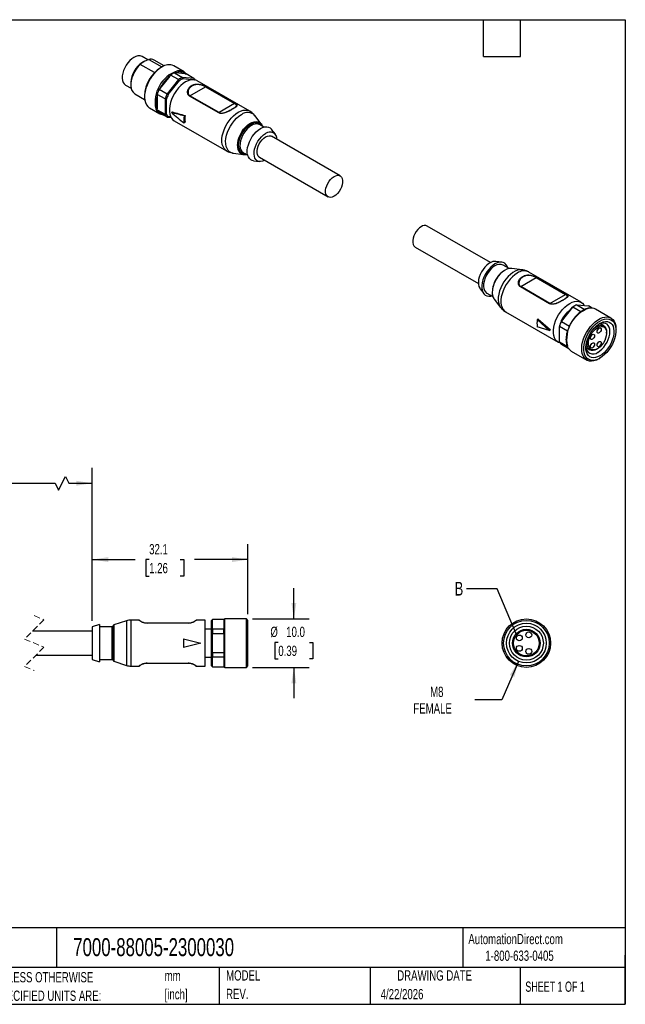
# Model space of a CAD drawing. Header units: millimetres. Extents: x 6 to 273, y 6 to 210.
# Tile 3 of 3: x 148 to 273, y 6 to 210. Entities that reach past the tile are written whole.
import ezdxf

# ---------------------------------------------------------------- set-up
doc = ezdxf.new("R2010")
doc.units = ezdxf.units.MM
doc.linetypes.add('SLD-Dashed', pattern=[1.905, 1.27, -0.635])
doc.linetypes.add('SLD-Solid', pattern=[0])
doc.layers.add('DIMENSIONS', color=140, linetype='SLD-Solid', lineweight=25)
doc.layers.add('TEXT', color=140, linetype='SLD-Solid', lineweight=25)
doc.styles.add('SLDTEXTSTYLE0', font='TXT', dxfattribs={"width": 0.7})
doc.styles.add('SLDTEXTSTYLE1', font='TXT', dxfattribs={"width": 0.65})
doc.dimstyles.new('SLDDIMSTYLE0', dxfattribs={"dimtxt": 2.158008, "dimasz": 3.302, "dimexe": 0, "dimexo": 0.0625, "dimgap": 0.539502, "dimtad": 0, "dimtih": 1, "dimtoh": 1, "dimdec": 1, "dimrnd": 1e-09, "dimzin": 12, "dimdsep": 46, "dimtxsty": 'SLDTEXTSTYLE0', "dimsah": 1, "dimcen": 0.09, "dimadec": 0, "dimazin": 3, "dimtfac": 1, "dimtdec": 1, "dimtofl": 0, "dimtmove": 0, "dimatfit": 3, "dimfxl": 0, "dimfrac": 2, "dimtolj": 1, "dimtzin": 12, "dimarcsym": 0})
doc.dimstyles.new('SLDDIMSTYLE2', dxfattribs={"dimtxt": 0.18, "dimasz": 3.302, "dimexe": 0, "dimexo": 0.0625, "dimgap": 0, "dimtad": 0, "dimtih": 1, "dimtoh": 1, "dimdec": 0, "dimrnd": 1e-09, "dimzin": 0, "dimdsep": 46, "dimtxsty": 'Standard', "dimblk1": 'NONE', "dimblk2": 'NONE', "dimsah": 1, "dimcen": 0.09, "dimadec": 0, "dimazin": 0, "dimtfac": 3.302, "dimtdec": 0, "dimtofl": 0, "dimtmove": 0, "dimatfit": 3, "dimldrblk": 'NONE', "dimfxl": 0, "dimfrac": 2, "dimtolj": 1, "dimtzin": 0, "dimarcsym": 0})
doc.dimstyles.new('SLDDIMSTYLE3', dxfattribs={"dimtxt": 2.158008, "dimasz": 3.302, "dimexe": 0, "dimexo": 0.0625, "dimgap": 0.539502, "dimtad": 0, "dimtih": 1, "dimtoh": 1, "dimdec": 1, "dimrnd": 1e-09, "dimzin": 4, "dimdsep": 46, "dimtxsty": 'SLDTEXTSTYLE0', "dimsah": 1, "dimcen": 0.09, "dimadec": 0, "dimazin": 1, "dimtfac": 1, "dimtdec": 1, "dimtmove": 0, "dimatfit": 0, "dimfxl": 0, "dimfrac": 2, "dimtolj": 1, "dimtzin": 12, "dimarcsym": 0})
doc.dimstyles.new('SLDDIMSTYLE4', dxfattribs={"dimtxt": 2.158008, "dimasz": 3.302, "dimexe": 0, "dimexo": 0.0625, "dimgap": 0.539502, "dimtad": 0, "dimtih": 1, "dimtoh": 1, "dimdec": 1, "dimrnd": 1e-09, "dimzin": 12, "dimdsep": 46, "dimtxsty": 'SLDTEXTSTYLE0', "dimsah": 1, "dimcen": 0, "dimadec": 0, "dimazin": 3, "dimtfac": 1, "dimtdec": 1, "dimtofl": 0, "dimtmove": 0, "dimatfit": 3, "dimfxl": 0, "dimfrac": 2, "dimtolj": 1, "dimtzin": 12, "dimarcsym": 0})

# ---------------------------------------------------------------- blocks, each defined once
blk = doc.blocks.new('SW_NOTE_0')
at = {"layer": 'TEXT', "color": 0, "char_height": 2.117, "attachment_point": 1, "style": 'SLDTEXTSTYLE0'}
for s, insert in [('mm', (0, 2.73)), ('[inch]', (0, -1.09))]:
    blk.add_mtext(s, dxfattribs=dict(at, insert=insert))
blk = doc.blocks.new('SW_NOTE_0_1')
at = {"layer": 'TEXT', "color": 0, "char_height": 2.1167, "attachment_point": 1, "style": 'SLDTEXTSTYLE0'}
for s, insert in [('UNLESS OTHERWISE', (0, 2.73)), ('SPECIFIED UNITS ARE:', (0, -1.09))]:
    blk.add_mtext(s, dxfattribs=dict(at, insert=insert))
blk = doc.blocks.new('SW_NOTE_0_6')
at = {"layer": 'TEXT', "color": 0, "char_height": 2.117, "attachment_point": 1, "style": 'SLDTEXTSTYLE0'}
for s, insert in [('MODEL', (0, 2.73)), ('REV.', (0, -1.09))]:
    blk.add_mtext(s, dxfattribs=dict(at, insert=insert))
blk = doc.blocks.new('_D_4')
at = {"layer": 'DIMENSIONS'}
for p, q in [((204.71, 85.89), (204.71, 92.24)), ((196.21, 85.89), (207.88, 85.89)), ((201.5, 81.05), (200.78, 81.05)), ((200.78, 81.05), (200.78, 77.62)), ((207.91, 81.05), (208.64, 81.05)), ((208.64, 81.05), (208.64, 77.62)), ((200.78, 77.62), (201.5, 77.62)), ((208.64, 77.62), (207.91, 77.62)), ((196.21, 75.89), (207.88, 75.89)), ((204.71, 75.89), (204.71, 69.54))]:
    blk.add_line(p, q, dxfattribs=at)
for points in [[(204.71, 85.89), (205.22, 89.19), (204.2, 89.19)], [(204.71, 75.89), (204.2, 72.58), (205.22, 72.58)]]:
    blk.add_solid(points, dxfattribs=at)
at = {"layer": 'DIMENSIONS', "char_height": 2.117, "attachment_point": 1, "style": 'SLDTEXTSTYLE0'}
for s, insert in [('%%c', (199.87, 84.27)), ('10.0', (203.13, 84.27)), ('0.39', (201.5, 80.35))]:
    blk.add_mtext(s, dxfattribs=dict(at, insert=insert))
blk = doc.blocks.new('_D_5')
at = {"layer": 'DIMENSIONS'}
for p, q in [((163.14, 85.51), (163.14, 101.3)), ((195.24, 86.86), (195.24, 101.3)), ((163.14, 98.13), (171.95, 98.13)), ((174.87, 98.13), (174.15, 98.13)), ((174.15, 98.13), (174.15, 94.7)), ((181.28, 98.13), (182.01, 98.13)), ((182.01, 98.13), (182.01, 94.7)), ((195.24, 98.13), (184.21, 98.13)), ((174.15, 94.7), (174.87, 94.7)), ((182.01, 94.7), (181.28, 94.7))]:
    blk.add_line(p, q, dxfattribs=at)
for points in [[(163.14, 98.13), (166.44, 97.62), (166.44, 98.64)], [(195.24, 98.13), (191.94, 98.64), (191.94, 97.62)]]:
    blk.add_solid(points, dxfattribs=at)
at = {"layer": 'DIMENSIONS', "char_height": 2.117, "attachment_point": 1, "style": 'SLDTEXTSTYLE0'}
for s, insert in [('32.1', (174.87, 101.34)), ('1.26', (174.87, 97.43))]:
    blk.add_mtext(s, dxfattribs=dict(at, insert=insert))
blk = doc.blocks.new('_D_6')
at = {"layer": 'DIMENSIONS'}
for p, q in [((133.96, 85.51), (133.96, 117.06)), ((163.14, 85.51), (163.14, 117.06)), ((133.96, 113.89), (129.1, 113.89)), ((133.96, 113.89), (155.49, 113.89)), ((155.49, 113.89), (156.2, 112.48)), ((156.2, 112.48), (157.61, 115.3)), ((157.61, 115.3), (158.32, 113.89)), ((158.32, 113.89), (163.14, 113.89))]:
    blk.add_line(p, q, dxfattribs=at)
for points in [[(133.96, 113.89), (137.26, 113.38), (137.26, 114.39)], [(163.14, 113.89), (159.84, 114.39), (159.84, 113.38)]]:
    blk.add_solid(points, dxfattribs=at)
at = {"layer": 'DIMENSIONS', "char_height": 2.117, "attachment_point": 1, "style": 'SLDTEXTSTYLE0'}
for s, insert in [('0.3M', (119.85, 116.62)), ('[0.9FT]', (118.08, 113.19))]:
    blk.add_mtext(s, dxfattribs=dict(at, insert=insert))
blk = doc.blocks.new('_D_7')
at = {"layer": 'DIMENSIONS'}
for p, q in [((251.02, 77.13), (247.56, 69.17)), ((247.56, 69.17), (242.01, 69.17))]:
    blk.add_line(p, q, dxfattribs=at)
blk.add_solid([(251.02, 77.13), (249.24, 74.3), (250.17, 73.9)], dxfattribs=at)
at = {"layer": 'DIMENSIONS', "char_height": 2.117, "attachment_point": 1, "style": 'SLDTEXTSTYLE0'}
for s, insert in [('M8', (232.8, 71.9)), ('FEMALE', (229.35, 68.47))]:
    blk.add_mtext(s, dxfattribs=dict(at, insert=insert))
blk = doc.blocks.new('_None')

msp = doc.modelspace()

# ---------------------------------------------------------------- linework, layer by layer
for p, q in [((174.58, 201.26), (173.42, 201.94)), ((174.79, 201.34), (177.48, 199.79)), ((177.94, 200.02), (175.91, 201.19)), ((175.96, 198.62), (173.03, 200.32)), ((173.77, 200.91), (173.48, 200.75)), ((177.44, 199.77), (177.23, 199.65)), ((182.07, 198.79), (179.94, 200.02)), ((179.14, 197.92), (177.09, 195.37)), ((180.93, 197.18), (178.56, 194.23)), ((180.93, 197.18), (179.28, 198.13)), ((180.09, 198.6), (181.74, 197.65)), ((182.32, 198.39), (180.28, 198.57)), ((184.11, 197.43), (181.74, 197.65)), ((181.83, 197.38), (184.16, 197.17)), ((184.11, 197.43), (182.47, 198.38)), ((184.16, 197.17), (184.19, 197.14)), ((170.02, 196.05), (171.16, 195.39)), ((171.08, 196.58), (171.08, 196.09)), ((176.91, 195.18), (178.56, 194.23)), ((178.79, 194.08), (181.12, 196.97)), ((183.27, 193.87), (186.47, 195.71)), ((195.6, 190.69), (184.77, 196.94)), ((186.47, 195.71), (192.48, 192.24)), ((186.54, 195.73), (192.55, 192.26)), ((171.91, 194.26), (173.94, 193.09)), ((173.91, 193.89), (173.91, 193.64)), ((178.15, 193.19), (176.51, 194.14)), ((176.53, 193.91), (176.53, 191.18)), ((178.15, 193.19), (178.15, 190.02)), ((178.43, 190.05), (178.43, 193.15)), ((189.21, 190.33), (183.2, 193.8)), ((189.28, 190.4), (183.27, 193.87)), ((174.94, 191.36), (177.07, 190.13)), ((192.48, 192.24), (189.28, 190.4)), ((176.51, 190.97), (178.15, 190.02)), ((178.56, 189.45), (176.91, 190.4)), ((178.56, 189.45), (179.38, 189.37)), ((179.32, 189.5), (178.79, 189.54)), ((179.46, 190.4), (179.67, 190.52)), ((182.06, 189.7), (182.27, 189.77)), ((197.99, 188.03), (196.66, 189.76)), ((180.02, 188.71), (190.85, 182.46)), ((182.27, 188.39), (182.06, 188.23)), ((198.54, 187.38), (197.65, 187.89)), ((197.99, 188.03), (198.12, 187.84)), ((214.26, 177.32), (200.12, 185.48)), ((200.89, 185.91), (200.13, 186.91)), ((192.19, 182.01), (194.35, 181.72)), ((194.3, 182.09), (195.19, 181.58)), ((197.62, 181.15), (211.76, 172.99)), ((196.39, 180.43), (197.64, 180.27)), ((245.25, 159.43), (232.22, 166.95)), ((229.72, 162.62), (242.75, 155.1)), ((247.59, 159.51), (246.35, 159.67)), ((249.09, 158.19), (247.85, 158.91)), ((251.8, 157.93), (249.64, 158.21)), ((263.97, 151.22), (253.13, 157.48)), ((251.51, 154.47), (254.7, 156.32)), ((257.52, 151), (251.51, 154.47)), ((254.7, 156.32), (260.71, 152.85)), ((254.77, 156.34), (260.78, 152.87)), ((243.09, 154.03), (243.85, 153.03)), ((244.5, 153.11), (245.74, 152.39)), ((257.45, 150.94), (251.44, 154.41)), ((257.52, 151), (260.71, 152.85)), ((246, 151.9), (247.32, 150.18)), ((262.65, 150.5), (262.51, 150.42)), ((263.05, 150.7), (264.7, 149.75)), ((263.05, 150.7), (265.43, 150.49)), ((266.23, 150.03), (265.43, 150.49)), ((248.38, 149.25), (259.22, 143)), ((259.83, 147.3), (262.15, 150.19)), ((259.87, 147.28), (262.25, 150.24)), ((263.89, 149.29), (262.25, 150.24)), ((270.1, 147.97), (266.92, 149.81)), ((255.1, 147.73), (254.89, 147.65)), ((254.89, 147.65), (257.38, 145.42)), ((255.1, 147.73), (257.6, 145.54)), ((259.87, 147.28), (261.52, 146.33)), ((261.59, 146.47), (261.57, 146.42)), ((268.6, 146.35), (267.8, 146.82)), ((257.38, 145.42), (254.89, 146.18)), ((257.38, 145.42), (257.6, 145.54)), ((261.11, 145.29), (259.47, 146.24)), ((259.47, 143.08), (259.47, 146.24)), ((269.19, 144.88), (269.19, 145.05)), ((271.14, 145.44), (271.14, 145.68)), ((259.47, 143.08), (261.11, 142.13)), ((261.38, 141.63), (259.87, 142.5)), ((261.92, 141.15), (265.1, 139.31)), ((264.95, 141.88), (265.75, 141.42)), ((267.18, 141.56), (267.32, 141.64)), ((267.6, 139.56), (267.81, 139.68)), ((170.18, 85.49), (167.58, 84.63)), ((170.18, 85.49), (170.18, 76.29)), ((172.74, 85.64), (171.12, 85.64)), ((171.12, 85.64), (171.12, 76.14)), ((186.44, 85.64), (184.64, 85.64)), ((186.44, 76.14), (186.44, 85.64)), ((187.94, 85.79), (187.74, 85.59)), ((187.74, 85.56), (187.74, 85.59)), ((187.74, 83.66), (187.74, 85.56)), ((190.27, 85.79), (187.94, 85.79)), ((187.94, 85.79), (187.94, 85.75)), ((187.94, 83.81), (187.94, 85.75)), ((190.27, 85.75), (187.94, 85.75)), ((190.27, 85.75), (190.24, 85.62)), ((190.24, 85.62), (190.24, 83.95)), ((190.27, 85.75), (190.27, 85.79)), ((194.94, 85.89), (190.44, 85.89)), ((190.44, 75.89), (190.44, 85.89)), ((195.24, 85.59), (194.94, 85.89)), ((194.94, 75.89), (194.94, 85.89)), ((195.24, 76.19), (195.24, 85.59)), ((163.14, 83.39), (150.84, 83.39)), ((164.64, 84.74), (163.14, 84.24)), ((163.14, 84.24), (163.14, 77.54)), ((164.64, 84.74), (164.64, 77.04)), ((167.24, 84.24), (164.64, 84.24)), ((167.24, 77.54), (167.24, 84.24)), ((167.44, 84.44), (167.44, 77.33)), ((167.58, 84.63), (167.58, 80.89)), ((182.94, 85.04), (174.44, 85.04)), ((174.44, 85.04), (174.44, 85.01)), ((182.94, 85.01), (174.44, 85.01)), ((182.94, 85.01), (182.94, 85.04)), ((187.74, 83.79), (186.44, 83.79)), ((187.74, 82.78), (187.74, 83.66)), ((187.94, 83.81), (187.94, 82.83)), ((187.94, 83.81), (190.27, 83.81)), ((190.24, 83.95), (190.27, 83.81)), ((190.27, 82.83), (190.27, 83.81)), ((181.94, 81.79), (181.94, 79.99)), ((181.94, 81.79), (185.54, 80.89)), ((187.74, 78.99), (187.74, 82.78)), ((187.94, 78.95), (187.94, 82.83)), ((190.27, 82.83), (187.94, 82.83)), ((190.27, 82.83), (190.24, 82.56)), ((190.24, 82.56), (190.24, 80.89)), ((247.68, 81.79), (247.6, 80.89)), ((247.73, 81.78), (247.68, 81.79)), ((167.58, 80.89), (167.58, 77.14)), ((185.54, 80.89), (181.94, 79.99)), ((190.24, 80.89), (190.24, 79.22)), ((247.6, 80.89), (247.65, 80.89)), ((247.6, 80.89), (247.68, 79.99)), ((247.68, 79.99), (247.73, 80)), ((151.51, 78.39), (163.14, 78.39)), ((163.14, 77.54), (164.64, 77.04)), ((164.64, 77.54), (167.24, 77.54)), ((186.44, 77.99), (187.74, 77.99)), ((187.74, 78.11), (187.74, 78.99)), ((187.74, 76.21), (187.74, 78.11)), ((187.94, 78.95), (187.94, 77.96)), ((187.94, 78.95), (190.27, 78.95)), ((190.27, 77.96), (187.94, 77.96)), ((187.94, 76.02), (187.94, 77.96)), ((190.24, 79.22), (190.27, 78.95)), ((190.27, 77.96), (190.24, 77.82)), ((190.24, 77.82), (190.24, 76.15)), ((190.27, 78.95), (190.27, 77.96)), ((167.58, 77.14), (170.18, 76.29)), ((171.12, 76.14), (172.74, 76.14)), ((172.74, 76.14), (172.81, 76.15)), ((172.75, 76.14), (172.74, 76.14)), ((174.44, 76.76), (182.94, 76.76)), ((174.44, 76.76), (174.44, 76.74)), ((174.44, 76.74), (182.94, 76.74)), ((182.94, 76.74), (182.94, 76.76)), ((184.64, 76.14), (186.44, 76.14)), ((187.74, 76.19), (187.74, 76.21)), ((187.74, 76.19), (187.94, 75.99)), ((187.94, 76.02), (190.27, 76.02)), ((187.94, 76.02), (187.94, 75.99)), ((187.94, 75.99), (190.27, 75.99)), ((190.24, 76.15), (190.27, 76.02)), ((190.27, 75.99), (190.27, 76.02)), ((190.44, 75.89), (194.94, 75.89)), ((194.94, 75.89), (195.24, 76.19))]:
    msp.add_line(p, q)
at = {"color": 7, "linetype": 'SLD-Dashed', "lineweight": 18}
for p, q in [((153.17, 85.72), (149.17, 81.72)), ((151.17, 86.56), (153.17, 85.72)), ((149.17, 81.72), (153.17, 80.05)), ((153.17, 80.05), (149.17, 76.05)), ((149.17, 76.05), (151.17, 75.21))]:
    msp.add_line(p, q, dxfattribs=at)
at = {"flags": 128}
for points in [[(171.72, 201.77), (171.29, 201.48), (170.87, 201.1), (170.48, 200.66), (170.14, 200.17), (169.84, 199.64), (169.6, 199.09), (169.43, 198.53), (169.33, 197.99), (169.32, 197.48), (169.37, 197.02), (169.51, 196.62), (169.71, 196.3), (169.98, 196.07), (170.02, 196.05)], [(173.03, 200.32), (172.59, 199.86), (172.19, 199.33), (171.84, 198.76), (171.55, 198.17), (171.32, 197.56), (171.17, 196.95), (171.09, 196.37), (171.09, 195.83), (171.17, 195.33), (171.32, 194.91), (171.55, 194.56), (171.84, 194.3), (171.91, 194.26)], [(177.44, 199.77), (176.93, 199.43), (176.43, 199.01), (175.94, 198.52), (175.49, 197.96), (175.09, 197.36), (174.73, 196.73), (174.43, 196.07), (174.19, 195.4), (174.02, 194.74), (173.93, 194.1), (173.91, 193.5), (173.97, 192.94), (174.1, 192.44), (174.3, 192), (174.57, 191.65), (174.9, 191.38), (174.94, 191.36)], [(184.77, 196.94), (184.68, 196.99), (184.29, 197.12), (183.85, 197.16), (183.38, 197.11), (182.89, 196.95), (182.39, 196.71), (181.89, 196.37), (181.4, 195.96), (180.94, 195.48), (180.5, 194.94), (180.11, 194.35), (179.77, 193.73), (179.49, 193.09), (179.27, 192.44), (179.12, 191.8), (179.05, 191.18), (179.05, 190.6), (179.12, 190.07), (179.27, 189.61), (179.49, 189.21), (179.77, 188.89), (180.02, 188.71)], [(190.85, 182.46), (190.6, 182.64), (190.32, 182.96), (190.1, 183.35), (189.95, 183.82), (189.88, 184.35), (189.88, 184.93), (189.95, 185.55), (190.1, 186.19), (190.32, 186.83), (190.6, 187.48), (190.94, 188.1), (191.34, 188.69), (191.77, 189.23), (192.24, 189.71), (192.73, 190.12), (193.23, 190.45), (193.73, 190.7), (194.22, 190.85), (194.68, 190.91), (195.12, 190.87), (195.51, 190.74), (195.6, 190.69)], [(192.19, 182.01), (191.82, 182.1), (191.46, 182.29), (191.16, 182.57), (190.92, 182.94), (190.75, 183.39), (190.66, 183.9), (190.64, 184.46), (190.7, 185.06), (190.83, 185.69), (191.03, 186.34), (191.3, 186.98), (191.63, 187.6), (192.02, 188.18), (192.45, 188.73), (192.91, 189.21), (193.39, 189.62), (193.89, 189.95)], [(193.08, 183.6), (193.12, 184.14), (193.24, 184.71), (193.42, 185.29), (193.67, 185.86), (193.98, 186.41), (194.34, 186.93), (194.74, 187.4), (195.17, 187.8), (195.62, 188.12), (196.07, 188.36), (196.51, 188.5), (196.92, 188.55), (197.31, 188.5), (197.64, 188.35), (197.93, 188.11), (197.99, 188.03)], [(194.75, 181.83), (194.57, 181.83), (194.21, 181.92), (193.9, 182.09), (193.65, 182.36), (193.47, 182.72), (193.35, 183.14), (193.32, 183.62), (193.35, 184.15), (193.47, 184.7), (193.65, 185.27), (193.9, 185.83), (194.21, 186.36), (194.57, 186.86), (194.97, 187.3), (195.39, 187.68), (195.83, 187.98)], [(195.97, 187.73), (195.55, 187.44), (195.14, 187.07), (194.76, 186.64), (194.41, 186.15), (194.12, 185.63), (193.88, 185.08), (193.72, 184.54), (193.62, 184), (193.6, 183.5), (193.66, 183.05), (193.79, 182.66), (193.99, 182.34), (194.26, 182.11), (194.3, 182.09)], [(196.39, 180.43), (196.14, 180.48), (195.81, 180.64), (195.53, 180.89), (195.32, 181.23), (195.17, 181.63), (195.1, 182.1), (195.1, 182.62), (195.17, 183.18), (195.32, 183.75), (195.53, 184.33), (195.81, 184.9), (196.14, 185.44), (196.51, 185.95), (196.93, 186.39), (197.36, 186.77), (197.81, 187.07)], [(195.83, 187.98), (196.27, 188.18), (196.69, 188.3), (197.09, 188.31), (197.45, 188.23), (197.76, 188.05), (198.01, 187.78), (198.1, 187.63)], [(197.65, 187.89), (197.53, 187.95), (197.53, 187.95)], [(197.81, 187.07), (198.26, 187.29), (198.69, 187.41), (199.11, 187.44), (199.48, 187.38), (199.81, 187.21), (200.09, 186.96), (200.13, 186.91)], [(198.74, 180.51), (198.66, 180.47), (198.24, 180.32), (197.84, 180.26), (197.48, 180.3), (197.16, 180.44), (196.89, 180.67), (196.69, 180.98), (196.56, 181.38), (196.5, 181.83), (196.52, 182.33), (196.62, 182.86), (196.78, 183.41), (197.02, 183.95), (197.31, 184.48), (197.66, 184.96), (198.04, 185.4), (198.45, 185.76), (198.87, 186.05)], [(197.62, 181.15), (197.56, 181.19), (197.34, 181.41), (197.19, 181.72), (197.11, 182.09), (197.11, 182.52), (197.19, 182.98), (197.34, 183.45), (197.56, 183.92), (197.83, 184.37), (198.15, 184.77), (198.5, 185.1), (198.87, 185.36), (199.24, 185.53), (199.59, 185.6), (199.91, 185.57), (200.12, 185.48)], [(213.01, 173.11), (212.64, 172.94), (212.29, 172.87), (211.97, 172.9), (211.7, 173.03), (211.48, 173.25), (211.33, 173.55), (211.25, 173.92), (211.25, 174.35), (211.33, 174.81), (211.48, 175.29), (211.7, 175.76), (211.97, 176.2), (212.29, 176.6), (212.64, 176.94), (213.01, 177.19), (213.38, 177.36), (213.73, 177.43), (214.05, 177.4), (214.33, 177.28), (214.54, 177.06), (214.69, 176.75), (214.77, 176.38), (214.77, 175.95), (214.69, 175.49), (214.54, 175.02), (214.33, 174.55), (214.05, 174.1), (213.73, 173.7), (213.38, 173.37), (213.01, 173.11)], [(230.97, 166.83), (230.61, 166.57), (230.25, 166.23), (229.93, 165.84), (229.66, 165.39), (229.44, 164.92), (229.29, 164.44), (229.21, 163.98), (229.21, 163.56), (229.29, 163.18), (229.44, 162.88), (229.66, 162.66), (229.72, 162.62)], [(246.35, 159.67), (246.14, 159.68), (245.74, 159.62), (245.33, 159.47), (244.9, 159.22), (244.48, 158.89), (244.09, 158.49), (243.72, 158.03), (243.4, 157.52), (243.14, 156.99), (242.94, 156.44), (242.81, 155.9), (242.75, 155.38), (242.77, 154.9), (242.86, 154.47), (243.03, 154.12), (243.09, 154.03)], [(248.8, 158.36), (248.67, 158.71), (248.45, 159.04), (248.18, 159.29), (247.85, 159.45), (247.47, 159.52), (247.06, 159.49), (246.62, 159.37), (246.18, 159.15), (245.73, 158.85), (245.29, 158.47), (244.88, 158.02), (244.5, 157.52), (244.17, 156.98), (243.9, 156.41), (243.68, 155.83), (243.54, 155.26), (243.46, 154.7), (243.46, 154.18), (243.54, 153.71), (243.68, 153.31), (243.9, 152.97), (244.17, 152.72), (244.5, 152.56), (244.88, 152.5), (245.29, 152.52), (245.45, 152.56)], [(246.18, 158.74), (245.75, 158.46), (245.34, 158.09), (244.96, 157.65), (244.62, 157.17), (244.32, 156.64), (244.09, 156.1), (243.92, 155.55), (243.83, 155.02), (243.81, 154.52), (243.87, 154.07), (244, 153.68), (244.2, 153.36), (244.46, 153.13), (244.5, 153.11)], [(249.64, 158.21), (249.44, 158.23), (249.03, 158.18), (248.59, 158.04), (248.14, 157.8), (247.69, 157.48), (247.27, 157.08), (246.86, 156.61), (246.5, 156.09), (246.19, 155.54), (245.94, 154.97), (245.76, 154.39), (245.64, 153.82), (245.6, 153.28)], [(251.79, 157.93), (251.76, 157.93), (251.31, 157.93), (250.84, 157.83), (250.34, 157.63), (249.85, 157.35), (249.35, 156.97), (248.88, 156.53), (248.43, 156.01), (248.03, 155.45), (247.67, 154.84), (247.37, 154.21), (247.13, 153.57), (246.96, 152.93), (246.86, 152.31), (246.85, 151.72), (246.9, 151.19), (247.03, 150.71), (247.24, 150.3), (247.32, 150.19)], [(250.76, 157.24), (250.26, 156.91), (249.77, 156.5), (249.3, 156.02), (248.87, 155.48), (248.47, 154.89), (248.13, 154.27), (247.85, 153.62), (247.63, 152.98), (247.48, 152.34), (247.41, 151.72), (247.41, 151.14), (247.48, 150.61), (247.63, 150.14), (247.85, 149.74), (248.13, 149.43), (248.38, 149.25)], [(245.61, 152.94), (245.61, 152.94), (245.7, 152.5), (245.81, 152.24)], [(245.81, 152.21), (245.94, 151.98), (246, 151.9)], [(259.6, 142.84), (259.31, 142.95), (258.96, 143.18), (258.68, 143.49), (258.46, 143.89), (258.32, 144.36), (258.24, 144.89), (258.24, 145.47), (258.32, 146.08), (258.46, 146.72), (258.68, 147.37), (258.96, 148.01), (259.31, 148.63), (259.7, 149.22), (260.13, 149.76), (260.6, 150.24), (261.09, 150.66), (261.59, 150.99)], [(261.59, 150.99), (262.09, 151.23), (262.58, 151.39), (263.05, 151.45), (263.48, 151.41), (263.87, 151.27), (264.22, 151.04), (264.5, 150.73), (264.6, 150.57)], [(267.6, 139.56), (267.09, 139.3), (266.58, 139.14), (266.1, 139.08), (265.65, 139.11), (265.24, 139.24), (264.88, 139.46), (264.58, 139.77), (264.35, 140.16), (264.18, 140.63), (264.09, 141.16), (264.07, 141.75), (264.12, 142.37), (264.25, 143.03), (264.46, 143.69), (264.73, 144.36), (265.06, 145), (265.44, 145.62), (265.87, 146.2), (266.34, 146.72), (266.83, 147.18), (267.34, 147.56), (267.86, 147.86), (268.37, 148.07), (268.86, 148.18), (269.33, 148.2), (269.76, 148.12), (270.15, 147.94), (270.48, 147.68), (270.75, 147.32), (270.95, 146.89), (271.08, 146.39), (271.13, 145.83), (271.14, 145.68)], [(267.81, 147.35), (268.31, 147.6), (268.79, 147.75), (269.25, 147.81), (269.69, 147.77), (270.07, 147.64), (270.41, 147.41), (270.69, 147.1), (270.91, 146.71), (271.05, 146.24), (271.13, 145.72), (271.13, 145.14), (271.05, 144.53), (270.91, 143.9), (270.69, 143.26), (270.41, 142.62), (270.07, 142.01), (269.69, 141.43), (269.25, 140.89), (268.79, 140.42), (268.31, 140.01), (267.81, 139.68), (267.32, 139.44), (266.83, 139.28), (266.37, 139.23), (265.94, 139.27), (265.55, 139.4), (265.21, 139.62), (264.93, 139.94), (264.72, 140.33), (264.57, 140.79), (264.5, 141.32), (264.5, 141.89), (264.57, 142.5), (264.72, 143.13), (264.93, 143.77), (265.21, 144.41), (265.55, 145.03), (265.94, 145.61), (266.37, 146.14), (266.83, 146.62), (267.32, 147.03), (267.81, 147.35)], [(267.81, 140.17), (267.35, 139.94), (266.89, 139.81), (266.47, 139.77), (266.07, 139.84), (265.72, 139.99), (265.43, 140.24), (265.19, 140.57), (265.03, 140.98), (264.93, 141.45), (264.92, 141.98), (264.97, 142.55), (265.1, 143.14), (265.3, 143.74), (265.57, 144.34), (265.89, 144.91), (266.26, 145.45), (266.68, 145.94), (267.12, 146.37), (267.58, 146.72), (268.05, 146.99), (268.51, 147.17), (268.95, 147.25), (269.36, 147.24), (269.74, 147.13), (270.06, 146.93), (270.32, 146.64), (270.52, 146.27), (270.65, 145.83), (270.71, 145.32), (270.69, 144.77), (270.6, 144.19), (270.43, 143.59), (270.2, 142.99), (269.9, 142.4), (269.55, 141.85), (269.16, 141.33), (268.73, 140.87), (268.28, 140.48), (267.81, 140.17)], [(266.11, 145.24), (266.41, 145.59), (266.78, 145.94), (267.18, 146.21), (267.57, 146.39), (267.95, 146.48), (268.3, 146.47), (268.6, 146.35), (268.85, 146.14), (269.04, 145.85), (269.15, 145.48), (269.19, 145.05)], [(267.39, 140.9), (267.82, 141.2), (268.24, 141.57), (268.63, 142), (268.98, 142.49), (269.28, 143.02), (269.53, 143.57), (269.71, 144.13), (269.83, 144.67), (269.86, 145.19), (269.83, 145.67), (269.71, 146.08), (269.53, 146.43), (269.28, 146.69), (268.98, 146.87), (268.63, 146.95), (268.24, 146.94), (267.82, 146.82), (267.59, 146.73)], [(267.32, 145.97), (267.7, 146.14), (268.06, 146.22), (268.39, 146.2), (268.68, 146.08), (268.91, 145.87), (269.08, 145.57), (269.17, 145.2), (269.19, 144.77), (269.13, 144.31), (269, 143.82), (268.8, 143.33), (268.54, 142.87), (268.23, 142.44), (267.88, 142.06), (267.51, 141.76), (267.13, 141.54), (266.76, 141.41), (266.41, 141.39), (266.1, 141.46), (265.84, 141.62), (265.64, 141.88), (265.5, 142.21), (265.45, 142.61), (265.47, 143.06), (265.56, 143.54), (265.73, 144.03), (265.96, 144.51), (266.25, 144.96), (266.58, 145.36), (266.94, 145.7), (267.32, 145.97)], [(266.29, 144.58), (266.45, 144.64), (266.59, 144.61), (266.68, 144.5), (266.72, 144.33), (266.68, 144.13), (266.59, 143.92), (266.45, 143.73), (266.29, 143.6), (266.13, 143.54), (265.99, 143.57), (265.9, 143.67), (265.87, 143.84), (265.9, 144.05), (265.99, 144.26), (266.13, 144.45), (266.29, 144.58)], [(267.67, 145.88), (267.83, 145.94), (267.97, 145.91), (268.06, 145.81), (268.1, 145.64), (268.06, 145.43), (267.97, 145.22), (267.83, 145.04), (267.67, 144.91), (267.51, 144.85), (267.37, 144.88), (267.28, 144.98), (267.25, 145.15), (267.28, 145.36), (267.37, 145.57), (267.51, 145.75), (267.67, 145.88)], [(267.18, 141.56), (266.78, 141.38), (266.41, 141.29), (266.06, 141.3), (265.75, 141.42), (265.5, 141.62), (265.31, 141.92), (265.2, 142.29), (265.16, 142.72), (265.2, 143.2), (265.31, 143.7), (265.47, 144.13)], [(266.29, 142.82), (266.45, 142.88), (266.59, 142.85), (266.68, 142.75), (266.72, 142.58), (266.68, 142.37), (266.59, 142.16), (266.45, 141.97), (266.29, 141.84), (266.13, 141.79), (265.99, 141.81), (265.9, 141.92), (265.87, 142.09), (265.9, 142.29), (265.99, 142.51), (266.13, 142.69), (266.29, 142.82)], [(267.67, 143.11), (267.83, 143.17), (267.97, 143.14), (268.06, 143.03), (268.1, 142.86), (268.06, 142.66), (267.97, 142.45), (267.83, 142.26), (267.67, 142.13), (267.51, 142.07), (267.37, 142.1), (267.28, 142.21), (267.25, 142.37), (267.28, 142.58), (267.37, 142.79), (267.51, 142.98), (267.67, 143.11)]]:
    msp.add_lwpolyline(points, dxfattribs=at)
for centre, radius in [((252.65, 80.89), 5), ((252.65, 80.89), 4.7), ((252.65, 80.89), 4.1), ((252.65, 80.89), 3.5), ((252.65, 80.89), 2.85), ((252.65, 80.89), 2.65), ((251.2, 81.96), 0.6), ((253.15, 82.59), 0.6), ((251.2, 79.81), 0.6), ((253.15, 79.19), 0.6)]:
    msp.add_circle(centre, radius)
for centre, radius, start, end in [((172.71, 200.39), 1.7, 65.5028, 125.8077), ((175.16, 199.81), 1.58, 61.4798, 103.3694), ((176.27, 196.36), 5.19, 122.431, 177.569), ((181.08, 193.59), 7.17, 122.4004, 177.605), ((178.91, 197.76), 2.48, 65.2623, 126.0482), ((182.86, 192.56), 6.77, 108.4411, 192.1123), ((181.98, 194.39), 4.61, 114.1977, 125.797), ((181.13, 197.18), 1.85, 37.4699, 102.7429), ((183.63, 193.44), 4.61, 114.1977, 125.797), ((183.68, 193.36), 4.42, 114.6303, 125.3643), ((182.8, 196.09), 1.88, 32.4854, 45.6058), ((184.06, 191.8), 7.9, 154.7473, 162.8413), ((185.7, 190.85), 7.9, 154.7473, 162.8413), ((185.67, 190.88), 7.58, 155.0493, 162.5394), ((178, 191.75), 1.85, 198.9771, 262.4335), ((178.3, 191.8), 1.98, 204.903, 225.2983), ((179.95, 190.85), 1.98, 204.903, 225.2983), ((180.15, 190.88), 1.9, 205.6599, 224.5415), ((186.75, 188.96), 4.74, 171.0975, 188.9025), ((186.68, 189.08), 4.46, 171.0975, 188.9025), ((195.18, 188.42), 2, 42.005, 130.186), ((196.98, 186.27), 1.77, 71.8566, 124.6599), ((199.79, 184.93), 1.45, 356.4963, 129.1583), ((195.15, 183.46), 2.08, 176.126, 221.6729), ((194.56, 183.11), 1.4, 227.0936, 283.7394), ((231.7, 165.82), 1.24, 65.3276, 125.9828), ((247.16, 157.38), 1.68, 65.5028, 125.8077), ((250.97, 153.24), 5.35, 128.1981, 171.8073), ((252.14, 155.35), 2.35, 65.1337, 126.1767), ((248.08, 153.21), 2.47, 178.3159, 203.822), ((264.91, 146.27), 4.79, 120.0717, 125.1527), ((264.94, 146.5), 4.61, 114.1977, 125.797), ((263.94, 145.77), 4.39, 122.6666, 160.0372), ((267.71, 143.58), 6.76, 108.1317, 192.0705), ((266.59, 145.55), 4.61, 114.1977, 125.797), ((265.98, 148.08), 1.97, 61.582, 101.08), ((259.58, 146.92), 4.74, 171.0975, 188.9025), ((266.7, 144.1), 7.58, 155.0493, 162.5394), ((267.02, 143.91), 7.9, 154.7473, 162.8413), ((268.67, 142.96), 7.9, 154.7473, 162.8413), ((261.27, 143.91), 1.98, 204.903, 225.2983), ((262.97, 142.84), 1.99, 199.7146, 238.173), ((266.43, 142.07), 1.51, 178.6734, 309.4836), ((171.12, 82.64), 3, 89.9999, 108.166), ((190.44, 85.69), 0.2, 90.0003, 149.9979), ((167.24, 84.44), 0.2, 269.9999, 359.9992), ((167.64, 84.44), 0.2, 108.1642, 180.0018), ((252.65, 80.89), 5.05, 176.4073, 190.2529), ((167.24, 77.34), 0.2, 0.0008, 90.0001), ((167.64, 77.33), 0.2, 179.9982, 251.8358), ((171.12, 79.14), 3, 251.834, 270.0001), ((190.44, 76.09), 0.2, 210.0021, 269.9997)]:
    msp.add_arc(centre, radius, start, end)
for points, knots in [([(173.03, 200.32), (173.22, 200.54), (173.47, 200.74), (174.07, 201.09), (174.41, 201.23), (174.79, 201.34)], [0, 0, 0, 0, 0.5, 0.5, 1, 1, 1, 1]), ([(179.14, 197.92), (178.74, 197.61), (178.36, 197.23), (177.66, 196.36), (177.35, 195.88), (177.09, 195.37)], [0, 0, 0, 0, 0.5, 0.5, 1, 1, 1, 1]), ([(182.32, 198.39), (182.06, 198.6), (181.76, 198.72), (181.05, 198.78), (180.68, 198.72), (180.28, 198.57)], [0, 0, 0, 0, 0.5, 0.5, 1, 1, 1, 1]), ([(183.2, 193.8), (183.18, 193.82), (183.12, 193.85), (183.05, 193.91), (182.99, 193.97), (182.93, 194.04), (182.89, 194.12), (182.85, 194.21), (182.79, 194.36), (182.75, 194.61), (182.8, 194.91), (182.91, 195.18), (183.04, 195.41), (183.21, 195.62), (183.42, 195.81), (183.58, 195.92), (183.67, 195.97)], [0, 0, 0, 0, 0.034394, 0.068518, 0.102636, 0.137015, 0.171912, 0.207576, 0.24424, 0.363943, 0.493412, 0.58644, 0.682463, 0.782706, 0.888244, 1, 1, 1, 1]), ([(186.47, 195.71), (186.44, 195.73), (186.38, 195.76), (186.29, 195.8), (186.2, 195.85), (186.1, 195.89), (186, 195.94), (185.9, 195.98), (185.79, 196.01), (185.68, 196.05), (185.57, 196.08), (185.45, 196.1), (185.33, 196.13), (185.21, 196.14), (185.01, 196.17), (184.73, 196.18), (184.39, 196.14), (184.06, 196.04), (183.66, 195.84), (183.22, 195.5), (182.95, 195.02), (182.87, 194.62), (182.9, 194.36), (182.97, 194.18), (183.05, 194.06), (183.15, 193.95), (183.23, 193.89), (183.27, 193.87)], [0, 0, 0, 0, 0.018523, 0.036662, 0.054533, 0.072257, 0.089957, 0.107758, 0.125782, 0.144148, 0.162967, 0.182342, 0.202369, 0.223134, 0.244714, 0.306808, 0.369112, 0.433156, 0.500351, 0.632518, 0.755852, 0.819707, 0.879845, 0.910902, 0.940912, 0.97042, 1, 1, 1, 1]), ([(183.67, 195.97), (183.71, 196), (183.8, 196.04), (183.93, 196.1), (184.06, 196.15), (184.2, 196.19), (184.34, 196.22), (184.48, 196.24), (184.62, 196.25), (184.77, 196.26), (184.91, 196.25), (185.15, 196.23), (185.46, 196.17), (185.79, 196.07), (186.04, 195.97), (186.22, 195.89), (186.39, 195.81), (186.49, 195.76), (186.54, 195.73)], [0, 0, 0, 0, 0.054698, 0.108144, 0.160459, 0.21177, 0.262213, 0.311929, 0.361069, 0.409787, 0.458239, 0.506588, 0.636998, 0.755719, 0.819089, 0.880021, 0.939854, 1, 1, 1, 1]), ([(192.08, 191.12), (192.04, 191.09), (191.95, 191.04), (191.82, 190.96), (191.68, 190.89), (191.55, 190.81), (191.41, 190.74), (191.27, 190.67), (191.12, 190.6), (190.98, 190.53), (190.83, 190.47), (190.6, 190.37), (190.29, 190.26), (189.96, 190.2), (189.71, 190.2), (189.53, 190.22), (189.36, 190.26), (189.26, 190.31), (189.21, 190.33)], [0, 0, 0, 0, 0.054843, 0.10841, 0.160818, 0.212189, 0.262653, 0.312347, 0.361417, 0.41001, 0.458282, 0.506389, 0.635592, 0.755907, 0.819578, 0.88059, 0.940261, 1, 1, 1, 1]), ([(189.28, 190.4), (189.31, 190.38), (189.36, 190.36), (189.44, 190.32), (189.53, 190.3), (189.62, 190.28), (189.72, 190.27), (189.82, 190.27), (190.01, 190.28), (190.29, 190.33), (190.79, 190.5), (191.38, 190.79), (192.01, 191.14), (192.53, 191.45), (192.8, 191.66), (192.88, 191.82), (192.85, 191.93), (192.78, 192.02), (192.7, 192.09), (192.6, 192.16), (192.52, 192.21), (192.48, 192.24)], [0, 0, 0, 0, 0.016901, 0.033721, 0.050567, 0.067544, 0.084759, 0.102311, 0.120294, 0.18047, 0.244497, 0.368353, 0.499803, 0.632119, 0.755304, 0.819399, 0.879385, 0.91041, 0.940479, 0.97015, 1, 1, 1, 1]), ([(192.55, 192.26), (192.57, 192.24), (192.63, 192.21), (192.7, 192.17), (192.76, 192.12), (192.82, 192.08), (192.86, 192.04), (192.9, 192), (192.96, 191.92), (192.99, 191.82), (192.94, 191.7), (192.81, 191.57), (192.63, 191.45), (192.45, 191.34), (192.28, 191.23), (192.15, 191.15), (192.08, 191.12)], [0, 0, 0, 0, 0.034811, 0.069242, 0.10356, 0.138032, 0.172926, 0.208495, 0.244983, 0.364852, 0.494117, 0.616074, 0.746174, 0.829595, 0.91406, 1, 1, 1, 1]), ([(196.66, 189.74), (196.59, 189.84), (196.41, 190.08), (196.05, 190.4), (195.75, 190.59), (195.6, 190.68)], [0, 0, 0, 0, 0.255272, 0.63922, 1, 1, 1, 1]), ([(194.71, 181.85), (194.67, 181.84), (194.42, 181.81), (194.04, 181.97), (193.62, 182.34), (193.37, 182.92), (193.29, 183.61), (193.37, 184.39), (193.62, 185.25), (194.03, 186.11), (194.57, 186.9), (195.19, 187.55), (195.62, 187.83), (195.83, 187.97)], [0, 0, 0, 0, 0.018876, 0.120356, 0.221802, 0.319846, 0.413572, 0.507273, 0.605305, 0.706786, 0.808232, 0.906278, 1, 1, 1, 1]), ([(195.83, 187.97), (196.04, 188.07), (196.47, 188.29), (197.09, 188.35), (197.62, 188.18), (197.95, 187.92), (198.05, 187.69), (198.06, 187.65)], [0, 0, 0, 0, 0.226566, 0.463666, 0.709074, 0.9544, 1, 1, 1, 1]), ([(198.24, 187.55), (198.22, 187.61), (198.19, 187.71), (198.14, 187.79), (198.12, 187.81)], [0, 0, 0, 0, 0.61748, 1, 1, 1, 1]), ([(190.85, 182.47), (190.86, 182.46), (191.03, 182.34), (191.41, 182.19), (191.86, 182.05), (192.13, 182.02), (192.21, 182.02)], [0, 0, 0, 0, 0.0356145, 0.4358543, 0.826405, 1, 1, 1, 1]), ([(251.44, 154.41), (251.35, 154.48), (251.17, 154.61), (251.04, 154.9), (250.99, 155.22), (251.07, 155.66), (251.33, 156.18), (251.71, 156.44), (251.9, 156.58)], [0, 0, 0, 0, 0.119997, 0.245007, 0.36405, 0.494404, 0.737412, 1, 1, 1, 1]), ([(254.7, 156.32), (254.61, 156.37), (254.42, 156.47), (254.06, 156.61), (253.69, 156.72), (253.2, 156.79), (252.6, 156.77), (251.98, 156.52), (251.45, 156.11), (251.18, 155.63), (251.1, 155.22), (251.14, 154.92), (251.26, 154.65), (251.43, 154.53), (251.51, 154.47)], [0, 0, 0, 0, 0.05926, 0.120105, 0.180085, 0.244276, 0.367224, 0.500053, 0.631712, 0.755574, 0.819904, 0.879539, 0.940809, 1, 1, 1, 1]), ([(253.14, 157.47), (253.12, 157.48), (252.95, 157.6), (252.57, 157.74), (252.13, 157.89), (251.86, 157.91), (251.77, 157.92)], [0, 0, 0, 0, 0.0333755, 0.4332395, 0.8234235, 1, 1, 1, 1]), ([(251.9, 156.58), (252.13, 156.68), (252.55, 156.87), (253.18, 156.88), (253.69, 156.78), (254.09, 156.66), (254.46, 156.5), (254.67, 156.39), (254.77, 156.34)], [0, 0, 0, 0, 0.268283, 0.50593, 0.635522, 0.755739, 0.879631, 1, 1, 1, 1]), ([(257.52, 151), (257.61, 150.96), (257.81, 150.88), (258.16, 150.87), (258.53, 150.94), (259.02, 151.1), (259.62, 151.39), (260.25, 151.75), (260.77, 152.06), (261.04, 152.27), (261.12, 152.43), (261.08, 152.56), (260.96, 152.7), (260.79, 152.8), (260.71, 152.85)], [0, 0, 0, 0, 0.059232, 0.120489, 0.180052, 0.244469, 0.368387, 0.500043, 0.632686, 0.755783, 0.819842, 0.879847, 0.940721, 1, 1, 1, 1]), ([(260.78, 152.87), (260.87, 152.81), (261.05, 152.7), (261.19, 152.56), (261.23, 152.43), (261.16, 152.27), (260.89, 152.06), (260.51, 151.84), (260.32, 151.72)], [0, 0, 0, 0, 0.120434, 0.244395, 0.364551, 0.494018, 0.731772, 1, 1, 1, 1]), ([(260.32, 151.72), (260.1, 151.6), (259.68, 151.36), (259.04, 151.05), (258.53, 150.87), (258.13, 150.8), (257.76, 150.81), (257.55, 150.9), (257.45, 150.94)], [0, 0, 0, 0, 0.262437, 0.50562, 0.635946, 0.754988, 0.879895, 1, 1, 1, 1]), ([(247.32, 150.2), (247.39, 150.1), (247.58, 149.86), (247.94, 149.53), (248.24, 149.35), (248.39, 149.25)], [0, 0, 0, 0, 0.257274, 0.639967, 1, 1, 1, 1]), ([(263.84, 149.24), (263.71, 149.15), (263.43, 148.94), (263, 148.53), (262.56, 148.03), (262.16, 147.48), (261.83, 146.96), (261.66, 146.61), (261.59, 146.47)], [0, 0, 0, 0, 0.138481, 0.322169, 0.505668, 0.689018, 0.872288, 1, 1, 1, 1]), ([(262.15, 150.19), (262.17, 150.2), (262.2, 150.21), (262.23, 150.23), (262.25, 150.24)], [0, 0, 0, 0, 0.56, 1, 1, 1, 1]), ([(265.52, 150.02), (265.49, 150.01), (265.3, 149.99), (265.06, 149.92), (264.85, 149.82), (264.8, 149.8)], [0, 0, 0, 0, 0.148943, 0.816903, 1, 1, 1, 1]), ([(259.47, 146.37), (259.47, 146.35), (259.47, 146.31), (259.47, 146.26), (259.47, 146.24)], [0, 0, 0, 0, 0.56, 1, 1, 1, 1]), ([(259.83, 147.3), (259.84, 147.29), (259.85, 147.29), (259.87, 147.29), (259.87, 147.28)], [0, 0, 0, 0, 0.56, 1, 1, 1, 1]), ([(261.09, 145.19), (261.07, 145.14), (260.99, 144.88), (260.89, 144.41), (260.82, 143.81), (260.82, 143.23), (260.9, 142.71), (260.97, 142.37), (261.04, 142.23), (261.04, 142.23)], [0, 0, 0, 0, 0.0474174, 0.2370319, 0.4269566, 0.6172364, 0.8078249, 0.9983593, 1, 1, 1, 1]), ([(172.86, 85.59), (172.85, 85.59), (172.85, 85.59), (172.85, 85.59), (172.85, 85.59), (172.85, 85.59), (172.85, 85.59), (172.85, 85.59), (172.85, 85.59), (172.85, 85.59), (172.85, 85.59), (172.84, 85.59), (172.84, 85.59), (172.84, 85.6), (172.82, 85.6), (172.79, 85.62), (172.76, 85.63), (172.74, 85.64)], [0, 0, 0, 0, 0.010051, 0.027464, 0.039783, 0.046914, 0.05464, 0.058761, 0.062996, 0.071981, 0.081597, 0.091815, 0.113997, 0.138426, 0.255929, 0.54619, 1, 1, 1, 1]), ([(174.44, 85.01), (174.31, 85.02), (174.05, 85.03), (173.69, 85.11), (173.39, 85.23), (173.11, 85.37), (172.89, 85.51), (172.77, 85.61), (172.74, 85.64)], [0, 0, 0, 0, 0.2130487, 0.4193628, 0.5904431, 0.7428803, 0.9336683, 1, 1, 1, 1]), ([(172.92, 85.55), (172.9, 85.58), (172.88, 85.6), (172.85, 85.6), (172.85, 85.6)], [0, 0, 0, 0, 0.958101, 1, 1, 1, 1]), ([(172.91, 85.56), (172.89, 85.58), (172.83, 85.62), (173.07, 85.44), (173.19, 85.37), (173.47, 85.22), (173.75, 85.13), (174.08, 85.05), (174.32, 85.04), (174.44, 85.04)], [0, 0, 0, 0, 0.027313, 0.088684, 0.275116, 0.421521, 0.589928, 0.790472, 1, 1, 1, 1]), ([(184.64, 85.64), (184.61, 85.61), (184.49, 85.51), (184.27, 85.37), (183.99, 85.23), (183.68, 85.11), (183.33, 85.03), (183.07, 85.02), (182.94, 85.01)], [0, 0, 0, 0, 0.066224, 0.257025, 0.409369, 0.580483, 0.786707, 1, 1, 1, 1]), ([(182.94, 85.04), (183.06, 85.04), (183.3, 85.05), (183.63, 85.13), (183.91, 85.23), (184.17, 85.36), (184.35, 85.47), (184.45, 85.54), (184.46, 85.55)], [0, 0, 0, 0, 0.2245506, 0.4393352, 0.6194518, 0.7762982, 0.9758346, 1, 1, 1, 1]), ([(184.64, 85.64), (184.59, 85.61), (184.51, 85.56), (184.41, 85.5), (184.37, 85.48), (184.35, 85.47), (184.35, 85.47), (184.35, 85.47), (184.35, 85.47), (184.35, 85.46), (184.35, 85.46), (184.35, 85.46), (184.35, 85.46), (184.34, 85.46), (184.34, 85.46), (184.34, 85.46), (184.34, 85.46)], [0, 0, 0, 0, 0.494479, 0.839114, 0.952983, 0.985533, 0.990783, 0.992958, 0.994838, 0.995669, 0.996414, 0.997093, 0.997698, 0.998675, 0.999369, 1, 1, 1, 1]), ([(187.74, 85.56), (187.78, 85.6), (187.84, 85.66), (187.91, 85.72), (187.94, 85.75)], [0, 0, 0, 0, 0.560085, 1, 1, 1, 1]), ([(187.74, 83.66), (187.78, 83.69), (187.84, 83.74), (187.91, 83.79), (187.94, 83.81)], [0, 0, 0, 0, 0.559813, 1, 1, 1, 1]), ([(187.74, 82.78), (187.78, 82.79), (187.84, 82.81), (187.91, 82.82), (187.94, 82.83)], [0, 0, 0, 0, 0.560061, 1, 1, 1, 1]), ([(187.94, 78.95), (187.9, 78.96), (187.84, 78.97), (187.77, 78.98), (187.74, 78.99)], [0, 0, 0, 0, 0.5599312, 1, 1, 1, 1]), ([(187.74, 78.11), (187.78, 78.08), (187.84, 78.03), (187.91, 77.98), (187.94, 77.96)], [0, 0, 0, 0, 0.559813, 1, 1, 1, 1]), ([(172.74, 76.14), (172.77, 76.16), (172.89, 76.27), (173.11, 76.4), (173.39, 76.55), (173.7, 76.66), (174.05, 76.75), (174.31, 76.76), (174.44, 76.76)], [0, 0, 0, 0, 0.066512, 0.25696, 0.408481, 0.582244, 0.78809, 1, 1, 1, 1]), ([(172.86, 76.18), (172.88, 76.19), (172.9, 76.21), (172.93, 76.23), (172.95, 76.24)], [0, 0, 0, 0, 0.466513, 1, 1, 1, 1]), ([(172.88, 76.19), (172.87, 76.18), (172.86, 76.17), (172.88, 76.19), (172.9, 76.2)], [0, 0, 0, 0, 0.209102, 1, 1, 1, 1]), ([(174.44, 76.74), (174.32, 76.73), (174.08, 76.72), (173.75, 76.65), (173.47, 76.55), (173.2, 76.42), (173.04, 76.31), (172.95, 76.25), (172.95, 76.24)], [0, 0, 0, 0, 0.228094, 0.44721, 0.633888, 0.793643, 0.997345, 1, 1, 1, 1]), ([(172.95, 76.24), (172.97, 76.26), (173.04, 76.31), (173.12, 76.36), (173.17, 76.39)], [0, 0, 0, 0, 0.2363022, 1, 1, 1, 1]), ([(182.94, 76.76), (183.07, 76.76), (183.33, 76.75), (183.68, 76.66), (183.99, 76.55), (184.27, 76.4), (184.48, 76.26), (184.6, 76.16), (184.64, 76.14)], [0, 0, 0, 0, 0.2123388, 0.4175643, 0.5902789, 0.7426103, 0.9294861, 1, 1, 1, 1]), ([(184.43, 76.24), (184.43, 76.24), (184.34, 76.31), (184.17, 76.42), (183.91, 76.55), (183.63, 76.65), (183.3, 76.72), (183.06, 76.73), (182.94, 76.74)], [0, 0, 0, 0, 0.005779, 0.20821, 0.367436, 0.553605, 0.77179, 1, 1, 1, 1]), ([(184.29, 76.34), (184.34, 76.3), (184.4, 76.26), (184.46, 76.22), (184.51, 76.15), (184.51, 76.18), (184.51, 76.18)], [0, 0, 0, 0, 0.609719, 0.709917, 0.993277, 1, 1, 1, 1]), ([(184.58, 76.17), (184.58, 76.17), (184.6, 76.15), (184.62, 76.14), (184.64, 76.14)], [0, 0, 0, 0, 0.319756, 1, 1, 1, 1]), ([(187.74, 76.21), (187.78, 76.18), (187.84, 76.11), (187.91, 76.05), (187.94, 76.02)], [0, 0, 0, 0, 0.560085, 1, 1, 1, 1])]:
    msp.add_open_spline(points, degree=3, knots=knots)
for points in [[(179.14, 197.92), (179.19, 197.98), (179.25, 198.06), (179.28, 198.13)], [(180.09, 198.6), (180.16, 198.58), (180.22, 198.58), (180.28, 198.57)], [(180.93, 197.18), (180.99, 197.11), (181.05, 197.04), (181.12, 196.97)], [(181.74, 197.65), (181.77, 197.56), (181.8, 197.47), (181.83, 197.38)], [(182.32, 198.39), (182.38, 198.38), (182.43, 198.38), (182.47, 198.38)], [(184.11, 197.43), (184.13, 197.35), (184.14, 197.26), (184.16, 197.17)], [(176.91, 195.18), (176.98, 195.24), (177.04, 195.3), (177.09, 195.37)], [(186.54, 195.73), (186.52, 195.73), (186.49, 195.72), (186.47, 195.71)], [(176.53, 193.91), (176.38, 193.38), (176.31, 192.89), (176.31, 192.42)], [(176.53, 193.91), (176.53, 193.98), (176.52, 194.06), (176.51, 194.14)], [(178.43, 193.15), (178.34, 193.16), (178.25, 193.18), (178.15, 193.19)], [(178.56, 194.23), (178.63, 194.18), (178.71, 194.13), (178.79, 194.08)], [(183.27, 193.87), (183.25, 193.85), (183.22, 193.83), (183.2, 193.8)], [(176.31, 192.42), (176.31, 191.95), (176.38, 191.54), (176.53, 191.18)], [(176.51, 190.97), (176.52, 191.03), (176.53, 191.1), (176.53, 191.18)], [(192.48, 192.24), (192.5, 192.25), (192.53, 192.26), (192.55, 192.26)], [(178.15, 190.02), (178.25, 190.03), (178.34, 190.04), (178.43, 190.05)], [(178.56, 189.45), (178.63, 189.48), (178.71, 189.51), (178.79, 189.54)], [(182.06, 189.7), (181.18, 189.92), (180.31, 190.16), (179.46, 190.4)], [(179.46, 190.4), (180.31, 189.66), (181.18, 188.94), (182.06, 188.23)], [(179.67, 190.52), (180.52, 190.26), (181.39, 190.02), (182.27, 189.77)], [(189.21, 190.33), (189.23, 190.36), (189.26, 190.38), (189.28, 190.4)], [(251.51, 154.47), (251.5, 154.47), (251.47, 154.45), (251.45, 154.43), (251.44, 154.41)], [(254.77, 156.34), (254.76, 156.34), (254.74, 156.34), (254.71, 156.32), (254.7, 156.32)], [(260.71, 152.85), (260.72, 152.85), (260.75, 152.87), (260.77, 152.87), (260.78, 152.87)], [(257.45, 150.94), (257.46, 150.96), (257.48, 150.98), (257.51, 151), (257.52, 151)]]:
    msp.add_open_spline(points, degree=3)
at = {"layer": 'TEXT'}
for p, q in [((6.35, 209.55), (273.05, 209.55)), ((243.84, 201.93), (243.84, 209.55)), ((251.46, 201.93), (251.46, 209.55)), ((273.05, 209.55), (273.05, 6.35)), ((243.84, 201.93), (251.46, 201.93)), ((273.05, 22.13), (6.35, 22.13)), ((155.76, 22.13), (155.76, 13.97)), ((239.58, 22.13), (239.58, 13.97)), ((273.05, 6.35), (273.05, 16.51)), ((273.05, 13.97), (6.35, 13.97)), ((189.3, 13.97), (189.3, 6.35)), ((220.47, 13.97), (220.47, 6.35)), ((251.35, 13.97), (251.35, 6.35)), ((6.35, 6.35), (273.05, 6.35))]:
    msp.add_line(p, q, dxfattribs=at)
msp.add_circle((252.65, 80.89), 2.85, dxfattribs=at)

# ---------------------------------------------------------------- block references
for name, p in [('SW_NOTE_0_1', (142.87, 10.27)), ('SW_NOTE_0', (178.06, 10.58)), ('SW_NOTE_0_6', (190.73, 10.64))]:
    msp.add_blockref(name, p, dxfattribs=at)

# ---------------------------------------------------------------- texts
for s, insert, char_height, attachment_point, style in [('B', (237.88, 93.53), 2.82, 1, 'SLDTEXTSTYLE0'), ('AutomationDirect.com', (240.69, 20.88), 2.1167, 1, 'SLDTEXTSTYLE0'), ('7000-88005-2300030', (159.21, 20), 3.7042, 1, 'SLDTEXTSTYLE0'), ('1-800-633-0405', (244.19, 17.44), 2.1167, 1, 'SLDTEXTSTYLE0'), ('DRAWING DATE', (233.73, 13.36), 2.1167, 2, 'SLDTEXTSTYLE0'), ('SHEET 1 OF 1', (252.44, 11.05), 2.1167, 1, 'SLDTEXTSTYLE1'), ('4/22/2026', (222.61, 9.51), 2.117, 1, 'SLDTEXTSTYLE0')]:
    msp.add_mtext(s, dxfattribs=dict(at, insert=insert, char_height=char_height, attachment_point=attachment_point, style=style))

# ---------------------------------------------------------------- dimensions: what is measured, and where the dimension line sits
at = {"layer": 'DIMENSIONS'}
dim = msp.add_linear_dim(base=(163.14, 113.89), p1=(133.96, 84.24), p2=(163.14, 84.24), text='0.3M\\P[0.9FT]', dimstyle='SLDDIMSTYLE0', dxfattribs=at)
dim.commit()
dim.dimension.update_dxf_attribs({"geometry": '_D_6', "text_midpoint": (123.35, 113.89), "dimtype": 160})
dim = msp.add_linear_dim(base=(163.14, 98.13), p1=(195.24, 85.59), p2=(163.14, 84.24), dimstyle='SLDDIMSTYLE0', dxfattribs=at)
dim.commit()
dim.dimension.update_dxf_attribs({"geometry": '_D_5', "text_midpoint": (178.08, 98.13), "dimtype": 160})
dim = msp.add_linear_dim(base=(204.71, 85.89), p1=(194.94, 75.89), p2=(194.94, 85.89), angle=90, text='%%c<>', dimstyle='SLDDIMSTYLE3', dxfattribs=at)
dim.commit()
dim.dimension.update_dxf_attribs({"geometry": '_D_4', "text_midpoint": (204.71, 81.05), "dimtype": 160})
dim = msp.add_diameter_dim_2p(p1=(254.29, 84.65), p2=(251.02, 77.13), text='M8\\PFEMALE', dimstyle='SLDDIMSTYLE4', override={"dimpost": '<>'}, dxfattribs=at)
dim.commit()
dim.dimension.update_dxf_attribs({"geometry": '_D_7', "text_midpoint": (234.88, 69.17), "dimtype": 163})

# ---------------------------------------------------------------- leaders
at = {"layer": 'TEXT', "has_arrowhead": 0}
msp.add_leader([(250.54, 82.8), (246.66, 92.12), (240.31, 92.12)], dimstyle='SLDDIMSTYLE2', dxfattribs=at)

doc.saveas('drawing.dxf')
